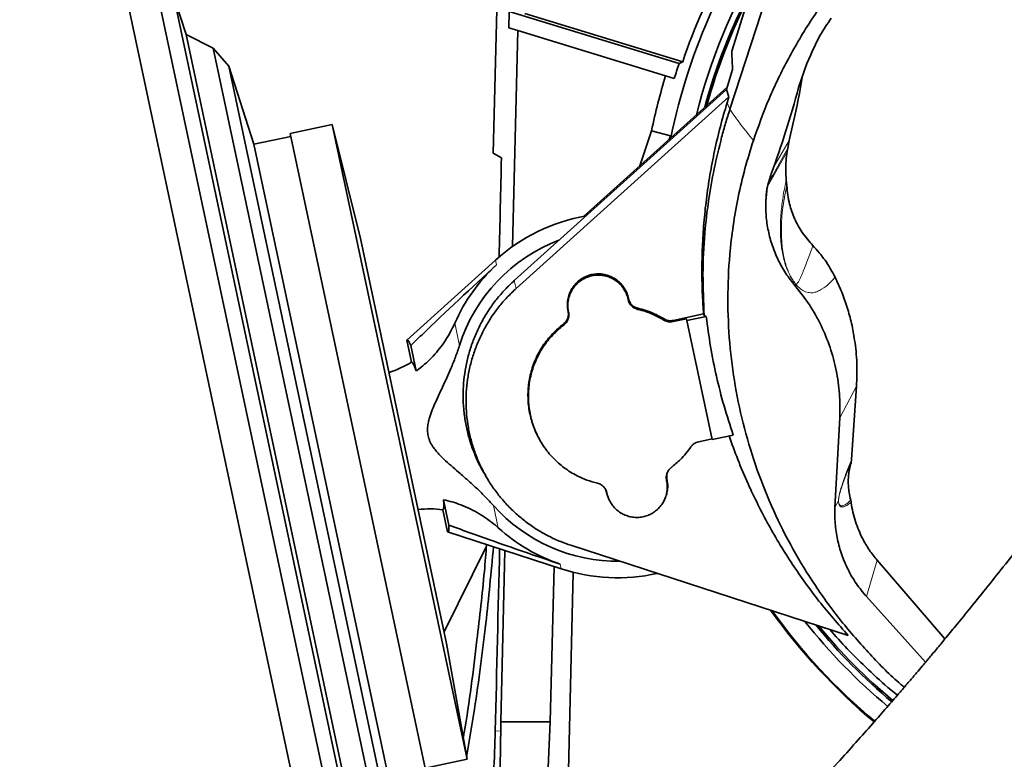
# Model space of a CAD drawing. Header units: millimetres. Extents: x 0 to 14900, y 0 to 10500.
# Tile 7 of 58: x 3356 to 3674, y 5163 to 5402. Entities that reach past the tile are written whole.
import ezdxf

# ---------------------------------------------------------------- set-up
doc = ezdxf.new("R2010")
doc.units = ezdxf.units.MM
doc.header["$LTSCALE"] = 25
doc.styles.add('SLDTEXTSTYLE0', font='TXT', dxfattribs={"width": 0.605})
doc.dimstyles.new('SLDDIMSTYLE0', dxfattribs={"dimtxt": 87.5, "dimasz": 87.5, "dimexe": 0, "dimexo": 0.0625, "dimgap": 21.875, "dimtad": 1, "dimdec": 0, "dimrnd": 1e-09, "dimzin": 12, "dimdsep": 46, "dimtxsty": 'SLDTEXTSTYLE0', "dimsah": 1, "dimcen": 0.09, "dimadec": 0, "dimazin": 3, "dimtfac": 1, "dimtofl": 0, "dimtmove": 0, "dimatfit": 3, "dimfxl": 1, "dimfrac": 2, "dimtolj": 1, "dimtzin": 12, "dimarcsym": 0})

# ---------------------------------------------------------------- blocks, each defined once
blk = doc.blocks.new('_D')
at = {"color": 7, "linetype": 'Continuous', "lineweight": 0}
for p, q in [((1911.3, 5275.24), (1911.3, 3425.24)), ((3437.99, 4401.93), (3437.99, 3425.24)), ((1911.3, 3462.74), (3437.99, 3462.74))]:
    blk.add_line(p, q, dxfattribs=at)
at = {"color": 7, "linetype": 'Continuous', "lineweight": 18}
for points in [[(1911.3, 3462.74), (1998.8, 3450.24), (1998.8, 3475.24)], [(3437.99, 3462.74), (3350.49, 3475.24), (3350.49, 3450.24)]]:
    blk.add_solid(points, dxfattribs=at)
at = {"color": 7, "linetype": 'Continuous', "lineweight": 18, "insert": (2540.97, 3575.54), "char_height": 87.5, "attachment_point": 1, "style": 'SLDTEXTSTYLE0'}
blk.add_mtext('1527', dxfattribs=at)
blk = doc.blocks.new('_D_1')
at = {"color": 7, "linetype": 'Continuous', "lineweight": 0}
for p, q in [((1124.32, 5754.93), (1124.32, 3155.26)), ((3437.99, 4401.93), (3437.99, 3155.26)), ((1124.32, 3192.76), (3437.99, 3192.76))]:
    blk.add_line(p, q, dxfattribs=at)
at = {"color": 7, "linetype": 'Continuous', "lineweight": 18}
for points in [[(1124.32, 3192.76), (1211.82, 3180.26), (1211.82, 3205.26)], [(3437.99, 3192.76), (3350.49, 3205.26), (3350.49, 3180.26)]]:
    blk.add_solid(points, dxfattribs=at)
at = {"color": 7, "linetype": 'Continuous', "lineweight": 18, "insert": (2147.48, 3305.55), "char_height": 87.5, "attachment_point": 1, "style": 'SLDTEXTSTYLE0'}
blk.add_mtext('2314', dxfattribs=at)
blk = doc.blocks.new('_D_2')
at = {"color": 7, "linetype": 'Continuous', "lineweight": 0}
for p, q in [((4547.04, 5275.24), (4547.04, 3425.24)), ((3437.99, 4401.93), (3437.99, 3425.24)), ((4547.04, 3462.74), (3437.99, 3462.74))]:
    blk.add_line(p, q, dxfattribs=at)
at = {"color": 7, "linetype": 'Continuous', "lineweight": 18}
for points in [[(3437.99, 3462.74), (3525.49, 3450.24), (3525.49, 3475.24)], [(4547.04, 3462.74), (4459.54, 3475.24), (4459.54, 3450.24)]]:
    blk.add_solid(points, dxfattribs=at)
at = {"color": 7, "linetype": 'Continuous', "lineweight": 18, "insert": (3858.84, 3575.54), "char_height": 87.5, "attachment_point": 1, "style": 'SLDTEXTSTYLE0'}
blk.add_mtext('1109', dxfattribs=at)
blk = doc.blocks.new('_D_3')
at = {"color": 7, "linetype": 'Continuous', "lineweight": 0}
for p, q in [((6493.69, 5374.16), (6493.69, 3171.12)), ((3437.99, 4401.93), (3437.99, 3171.12)), ((6493.69, 3208.62), (3437.99, 3208.62))]:
    blk.add_line(p, q, dxfattribs=at)
at = {"color": 7, "linetype": 'Continuous', "lineweight": 18}
for points in [[(3437.99, 3208.62), (3525.49, 3196.12), (3525.49, 3221.12)], [(6493.69, 3208.62), (6406.19, 3221.12), (6406.19, 3196.12)]]:
    blk.add_solid(points, dxfattribs=at)
at = {"color": 7, "linetype": 'Continuous', "lineweight": 18, "insert": (4832.16, 3321.42), "char_height": 87.5, "attachment_point": 1, "style": 'SLDTEXTSTYLE0'}
blk.add_mtext('3056', dxfattribs=at)

msp = doc.modelspace()

# ---------------------------------------------------------------- linework, layer by layer
at = {"color": 7, "linetype": 'Continuous', "lineweight": 35}
for p, q in [((3586.2221029, 5392.3242329), (3645.6436771, 5580.3480311)), ((3624.6261237, 5493.1335805), (3585.6374074, 5373.4884523)), ((3388.0721484, 5420.410636), (3458.7662332, 5087.8413254)), ((3398.6908446, 5418.7289343), (3467.7827404, 5093.696872)), ((3409.5685916, 5397.719617), (3405.4567956, 5410.3738918)), ((3405.4567956, 5410.3738918), (3470.5651856, 5104.0816121)), ((3508.9967876, 5359.3194547), (3510.2664917, 5410.5421847)), ((3514.1942969, 5405.0941495), (3514.0635579, 5399.8198466)), ((3569.1767014, 5388.2843415), (3514.1942969, 5405.0941495)), ((3519.2169031, 5404.5176263), (3570.3467295, 5388.8856697)), ((3418.3851982, 5393.2274688), (3409.5685916, 5397.719617)), ((3409.5685916, 5397.719617), (3469.1742139, 5117.3142511)), ((3516.9772142, 5398.9290525), (3514.0635579, 5399.8198466)), ((3516.9772142, 5398.9290525), (3515.2459608, 5329.0863862)), ((3564.8222037, 5384.3013713), (3516.9772142, 5398.9290525)), ((3423.3559303, 5387.4076349), (3418.3851982, 5393.2274688)), ((3418.3851982, 5393.2274688), (3475.4012734, 5125.0042236)), ((3610.5741366, 5388.2994249), (3611.7844449, 5391.1145526)), ((3611.7844449, 5391.1145526), (3611.9319359, 5391.4608315)), ((3431.5536163, 5362.1788124), (3423.3559303, 5387.4076349)), ((3423.3559303, 5387.4076349), (3477.5749421, 5132.342739)), ((3570.3467295, 5388.8856697), (3569.1767014, 5388.2843415)), ((3610.5741366, 5388.2994249), (3607.8670904, 5380.4911117)), ((3567.628801, 5383.4433084), (3564.8222037, 5384.3013713)), ((3586.4654852, 5386.3146539), (3584.4882927, 5379.8802144)), ((3584.4882927, 5379.8802144), (3515.7991302, 5318.0322147)), ((3584.7216563, 5380.639657), (3538.3104946, 5338.8508593)), ((3584.4882927, 5379.8802144), (3585.3166964, 5377.5177349)), ((3585.3166964, 5377.5177349), (3516.4317927, 5315.4934891)), ((3584.7288364, 5375.6046436), (3585.3166964, 5377.5177349)), ((3456.8614001, 5368.5808181), (3443.2680538, 5365.6912876)), ((3466.0604917, 5331.6872195), (3456.8614001, 5368.5808181)), ((3456.8614001, 5368.5808181), (3500.5253937, 5163.1703616)), ((3443.2680538, 5365.6912876), (3486.9320473, 5160.280831)), ((3556.4893727, 5355.2191947), (3560.2669088, 5366.5616985)), ((3560.2669088, 5366.5616985), (3566.3494187, 5364.922178)), ((3565.9569955, 5363.7438805), (3566.3494187, 5364.922178)), ((3566.3494187, 5364.922178), (3566.1428902, 5363.9112608)), ((3443.4759775, 5364.7131425), (3431.5536163, 5362.1788124)), ((3431.5536163, 5362.1788124), (3474.8017623, 5158.7246459)), ((3604.8251491, 5363.4035456), (3604.3494116, 5360.9321895)), ((3508.9967876, 5359.3194547), (3511.6683411, 5357.7770325)), ((3604.1860333, 5359.87072), (3604.3494116, 5360.9321895)), ((3603.8888322, 5350.6095919), (3604.0342032, 5348.6919899)), ((3466.0604917, 5331.6872195), (3493.922278, 5200.6157854)), ((3509.7564027, 5324.7020043), (3481.0342959, 5298.8161096)), ((3552.6953039, 5311.9025155), (3552.6710001, 5312.0168554)), ((3552.8240895, 5312.1841783), (3552.7997858, 5312.2985183)), ((3533.2368338, 5308.1402845), (3533.2611375, 5308.0259445)), ((3533.3656195, 5307.9139337), (3533.3899232, 5307.7995937)), ((3577.1021577, 5307.240741), (3567.251984, 5305.1470219)), ((3571.5865837, 5305.6790671), (3567.2792305, 5304.7635109)), ((3571.7132586, 5305.0831087), (3571.5865837, 5305.6790671)), ((3577.9723511, 5306.4135199), (3571.7132586, 5305.0831087)), ((3571.7132586, 5305.0831087), (3579.886649, 5266.6303299)), ((3577.3083718, 5306.7116867), (3577.1021577, 5307.240741)), ((3577.9723511, 5306.4135199), (3577.3111759, 5306.7122937)), ((3481.0342959, 5298.8161096), (3482.5600891, 5291.6382532)), ((3482.3086099, 5297.0251707), (3484.0559064, 5288.8052864)), ((3626.618167, 5283.8431358), (3625.0365867, 5260.1564453)), ((3621.1720622, 5273.6824801), (3619.6502435, 5244.6444507)), ((3575.5412052, 5265.8966153), (3579.8480217, 5266.8120574)), ((3579.886649, 5266.6303299), (3586.7084088, 5268.0803397)), ((3524.4677253, 5265.8234668), (3524.581604, 5265.6359989)), ((3624.8422585, 5259.0631539), (3625.0365867, 5260.1564453)), ((3506.5191525, 5254.922124), (3507.3284733, 5253.5898108)), ((3565.1457016, 5253.3279994), (3565.1213979, 5253.4423394)), ((3565.2744873, 5253.6096623), (3565.2501836, 5253.7240023)), ((3494.6664013, 5238.8898662), (3492.9191048, 5247.1097504)), ((3545.6872315, 5249.5657684), (3545.7115353, 5249.4514285)), ((3545.8160172, 5249.3394176), (3545.8403209, 5249.2250777)), ((3624.8797737, 5246.3736168), (3624.7461177, 5247.0248785)), ((3494.2307512, 5236.735441), (3492.704958, 5243.9132975)), ((3494.2307512, 5236.735441), (3530.9987391, 5224.7707417)), ((3506.8179272, 5232.1245183), (3493.1203768, 5204.3882046)), ((3534.0964608, 5232.4001452), (3623.8992296, 5203.2214569)), ((3512.8069342, 5230.690551), (3511.4325137, 5175.2433282)), ((3527.4445536, 5175.2433282), (3528.6908504, 5225.5217535)), ((3633.3082958, 5227.5538104), (3655.2630482, 5202.0756142)), ((3533.3460627, 5159.5358232), (3534.9350541, 5223.6393182)), ((3629.8696319, 5215.7857882), (3648.9838547, 5194.5572931)), ((3500.5253937, 5163.1703616), (3493.922278, 5200.6157854)), ((3511.4325137, 5175.2433282), (3511.4218406, 5172.2845803)), ((3511.4325137, 5175.2433282), (3527.4445536, 5175.2433282)), ((3525.9588862, 5142.9240979), (3527.4445536, 5175.2433282)), ((3486.9320473, 5160.280831), (3500.5253937, 5163.1703616))]:
    msp.add_line(p, q, dxfattribs=at)
at = {"color": 8, "linetype": 'Continuous', "lineweight": 18}
for p, q in [((3585.6374074, 5373.4884523), (3584.7288364, 5375.6046436)), ((3604.8251491, 5363.4035456), (3599.5794487, 5354.2692195)), ((3509.7564027, 5324.7020043), (3510.0793105, 5323.1829348)), ((3516.4317927, 5315.4934891), (3515.7991302, 5318.0322147)), ((3606.7499872, 5316.3626624), (3606.9194884, 5316.923616)), ((3552.6710001, 5312.0168554), (3552.7997858, 5312.2985183)), ((3552.6953039, 5311.9025155), (3552.8240895, 5312.1841783)), ((3533.3656195, 5307.9139337), (3533.2368338, 5308.1402845)), ((3533.2611375, 5308.0259445), (3533.3899232, 5307.7995937)), ((3555.8298897, 5309.1199643), (3555.8001801, 5308.7370016)), ((3564.2715276, 5305.2760764), (3564.3397704, 5305.6432925)), ((3567.251984, 5305.1470219), (3567.2792305, 5304.7635109)), ((3496.5619307, 5304.286954), (3498.0914673, 5297.0914874)), ((3531.8407144, 5303.6443025), (3531.7615306, 5304.0040766)), ((3621.1720622, 5273.6824801), (3626.618167, 5283.8431358)), ((3565.2501836, 5253.7240023), (3565.1213979, 5253.4423394)), ((3565.1457016, 5253.3279994), (3565.2744873, 5253.6096623)), ((3545.8160172, 5249.3394176), (3545.6872315, 5249.5657684)), ((3545.8403209, 5249.2250777), (3545.7115353, 5249.4514285)), ((3509.1115752, 5245.2491063), (3510.6411117, 5238.0536397)), ((3620.7833384, 5246.7584361), (3619.6502435, 5244.6444507)), ((3530.6758313, 5226.2898111), (3530.9987391, 5224.7707417)), ((3629.8696319, 5215.7857882), (3633.3082958, 5227.5538104)), ((3509.6662885, 5172.3280967), (3511.4218406, 5172.2845803))]:
    msp.add_line(p, q, dxfattribs=at)
at = {"color": 8, "linetype": 'Continuous', "lineweight": 18, "flags": 128}
for points in [[(3597.8320689, 5348.4818362), (3599.3747806, 5351.2472618), (3604.1860333, 5359.87072)], [(3604.3494116, 5360.9321895), (3603.3808757, 5359.1880326), (3599.5069277, 5352.2127699), (3598.25254, 5349.9545219)]]:
    msp.add_lwpolyline(points, dxfattribs=at)
at = {"color": 7, "linetype": 'Continuous', "lineweight": 18}
for centre, radius, start, end in [((3757.9923585, 5325.2433282), 1846.69, 95.4176846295, 214.5812927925), ((3757.9923585, 5325.2433282), 789.05, 253.1977653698, 43.198164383), ((4888.6758285, 5424.1577751), 1605.01, 212.1581076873, 5.1344227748)]:
    msp.add_arc(centre, radius, start, end, dxfattribs=at)
at = {"color": 7, "linetype": 'Continuous', "lineweight": 35}
for centre, radius, start, end in [((3757.9923585, 5325.2433282), 198.1444668, 140.681783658, 161.264995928), ((3757.9923585, 5325.2433282), 195.4192622, 142.777901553, 168.490579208), ((3757.9923585, 5325.2433282), 189.0207259, 149.226535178, 165.780958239), ((3757.9923585, 5325.2433282), 187, 152.184942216, 164.843938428), ((3757.9923585, 5325.2433282), 186.5, 153.069862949, 164.605215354), ((3757.9923585, 5325.2433282), 199.0616029, 161.537073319, 163), ((3757.9923585, 5325.2433282), 201.9964385, 163, 168.196842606), ((3549.2556605, 5280.8749734), 59, 99.936214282, 132.026862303), ((3549.2556605, 5280.8749734), 53.6726187, 110.681469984, 162.413964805), ((3549.2556605, 5280.8749734), 57.6606452, 132.799087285, 156.044280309), ((3464.5629399, 5321.6566246), 35, 287.822842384, 300.94758554), ((3488.4741745, 5209.169946), 35, 83.057701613, 96.178573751), ((3549.2556605, 5280.8749734), 53.6726187, 221.587451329, 270.874037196), ((3549.2556605, 5280.8749734), 57.6606452, 227.957135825, 251.202328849), ((3549.2556605, 5280.8749734), 59, 251.974553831, 282.594329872), ((3757.9923585, 5325.2433282), 195.707505, 215.581747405, 230.044572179), ((3757.9923585, 5325.2433282), 195.4192622, 215.696454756, 230.047042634), ((3757.9923585, 5325.2433282), 189.0207259, 218.425957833, 230.090964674), ((3757.9923585, 5325.2433282), 187, 219.370527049, 230.102557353), ((3757.9923585, 5325.2433282), 186.5, 219.611235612, 230.105418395)]:
    msp.add_arc(centre, radius, start, end, dxfattribs=at)
at = {"color": 8, "linetype": 'Continuous', "lineweight": 18}
msp.add_arc((3605.6730429, 5317.2820908), 1.2969697, 343.954891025, 346.075393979, dxfattribs=at)
at = {"color": 7, "linetype": 'Continuous', "lineweight": 35}
for centre, major_axis, ratio, start_param, end_param in [((3437.9923585, 2494.840633), (89.8767333, 3635.7887761), 0.0012951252, 5.6048811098, 5.6190527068), ((3487.7203896, 5267.794453), (-6.6036229, 31.0657154), 0.0699839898, 5.9225779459, 6.3236111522), ((3487.7203896, 5267.794453), (-6.6036229, 31.0657154), 0.0699839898, 3.1011668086, 3.5022000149), ((3437.9923585, 2494.840633), (123.8301659, 5009.3089804), 0.0012951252, 5.2763398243, 5.2903204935), ((3089.4923585, 5173.8072823), (0, 422.0268455), 0.9997758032, 4.4545330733, 4.7087809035)]:
    msp.add_ellipse(centre, major_axis=major_axis, ratio=ratio, start_param=start_param, end_param=end_param, dxfattribs=at)
for points, knots in [([(3593.2280541, 5363.4134157), (3594.8435222, 5367.9279414), (3598.0744703, 5376.9570259), (3604.4544672, 5390.0529178), (3611.9756311, 5402.7099213), (3619.5418687, 5413.2201675), (3626.6557167, 5421.6200659), (3634.8458856, 5430.4992696), (3649.158967, 5446.0648125), (3661.4247413, 5459.4132056), (3669.6018147, 5468.3120152)], [0, 0, 0, 0, 0.110538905, 0.2210786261, 0.3348399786, 0.4486012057, 0.5174483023, 0.5863217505, 0.7242181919, 1, 1, 1, 1]), ([(3789.753414, 5401.9900004), (3788.6736721, 5400.0205892), (3785.0101981, 5393.3385421), (3778.6748842, 5382.3156102), (3770.9275933, 5368.9982763), (3763.3240898, 5356.1812066), (3755.8847091, 5343.818971), (3748.1965092, 5331.2322487), (3740.2692485, 5318.4760508), (3732.087471, 5305.5989344), (3724.0783316, 5293.329163), (3716.174594, 5281.6040935), (3708.3548924, 5270.4522764), (3700.6890125, 5259.9183003), (3693.3159052, 5250.0874084), (3686.3026629, 5240.9508645), (3679.7091109, 5232.4839997), (3673.5827495, 5224.7091371), (3668.0240833, 5217.7388947), (3663.1289371, 5211.6703835), (3658.9613403, 5206.55943), (3655.5145429, 5202.3741582), (3652.9864905, 5199.3311106), (3651.2484243, 5197.2517331), (3650.1240958, 5195.9114774), (3649.0365842, 5194.6188091), (3647.7115949, 5193.0488286), (3645.9077372, 5190.9209), (3643.5275575, 5188.1294545), (3640.4900962, 5184.5936351), (3636.7213398, 5180.2470556), (3632.2073408, 5175.0980628), (3626.9450929, 5169.1709929), (3620.9330549, 5162.4941879), (3614.8252167, 5155.8150197), (3608.731027, 5149.2505356), (3602.7488137, 5142.8982905), (3596.3431575, 5136.20154), (3590.022168, 5129.7043866), (3583.8283573, 5123.4403056), (3577.804985, 5117.4452945), (3572.0365986, 5111.7871692), (3568.3688203, 5108.2686724), (3566.7237881, 5106.6905943)], [0, 0, 0, 0, 0.0176400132, 0.0598510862, 0.1012400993, 0.1416975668, 0.1810753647, 0.2192277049, 0.2624538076, 0.3036668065, 0.3428004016, 0.379861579, 0.4156128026, 0.4493392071, 0.4810435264, 0.5107035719, 0.5383012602, 0.5638745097, 0.5870473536, 0.6069911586, 0.623889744, 0.6377848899, 0.6487030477, 0.6543353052, 0.6586529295, 0.6621798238, 0.6673598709, 0.6745017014, 0.6837177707, 0.6957153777, 0.7106171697, 0.7284302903, 0.7491741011, 0.7728877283, 0.799644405, 0.8217887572, 0.8458054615, 0.8718114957, 0.899962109, 0.9241600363, 0.9499791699, 0.9775651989, 1, 1, 1, 1]), ([(3618.4272327, 5402.9489912), (3617.1845295, 5401.1348236), (3614.6838711, 5397.4842228), (3612.8529699, 5393.4767759), (3611.9319359, 5391.4608315)], [0, 0, 0, 0, 0.4969504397, 1, 1, 1, 1]), ([(3586.2220549, 5392.3240863), (3586.279254, 5391.2223524), (3586.380133, 5389.2792844), (3586.4396952, 5387.2104457), (3586.4654852, 5386.3146539)], [0, 0, 0, 0, 0.5670074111, 1, 1, 1, 1]), ([(3601.3340975, 5070.6142967), (3602.9847954, 5072.198277), (3606.7301041, 5075.7922084), (3612.6474117, 5081.593072), (3618.8897634, 5087.7992325), (3625.3241999, 5094.2971645), (3631.9063415, 5101.0508716), (3638.5885888, 5108.024656), (3644.8371351, 5114.6503376), (3650.8894829, 5121.1642903), (3656.7023302, 5127.5135128), (3662.2293952, 5133.6393173), (3667.182147, 5139.2000766), (3671.5643271, 5144.1756851), (3675.3796372, 5148.5496211), (3678.6313283, 5152.3079209), (3681.4307984, 5155.5654237), (3683.7817307, 5158.3167837), (3685.7021328, 5160.5751185), (3687.1179814, 5162.2461416), (3688.2677771, 5163.6066178), (3689.4361455, 5164.9921391), (3691.2347729, 5167.1310006), (3693.8675621, 5170.2761835), (3697.4742726, 5174.6164655), (3701.8484681, 5179.9332079), (3706.9818685, 5186.2545238), (3712.7831136, 5193.5170036), (3719.1157796, 5201.6019877), (3725.8330944, 5210.3763045), (3732.8739734, 5219.7900963), (3740.2175307, 5229.7813635), (3747.8916181, 5240.3640166), (3755.9318558, 5251.5668735), (3764.3966113, 5263.4972845), (3773.2673231, 5276.2785337), (3782.462693, 5289.9517071), (3791.8853852, 5304.5517911), (3801.3730674, 5320.0063753), (3810.8269096, 5336.3103806), (3820.1270201, 5353.4457978), (3827.966712, 5368.7780538), (3832.511602, 5378.4120646), (3834.232984, 5382.0609566)], [0, 0, 0, 0, 0.02137105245, 0.04848930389, 0.07392869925, 0.09782174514, 0.12567996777, 0.15146588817, 0.17531100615, 0.19731584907, 0.22030597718, 0.24107119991, 0.25966997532, 0.27614077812, 0.29050516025, 0.3027732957, 0.31294818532, 0.32225916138, 0.32950037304, 0.33481849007, 0.33840670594, 0.34262815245, 0.34817715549, 0.35899931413, 0.37283593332, 0.38970783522, 0.4096392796, 0.43272986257, 0.4581391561, 0.48544439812, 0.51470541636, 0.54600103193, 0.57876426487, 0.61354820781, 0.65034641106, 0.68914268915, 0.73076429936, 0.77440738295, 0.82003752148, 0.86762498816, 0.91715273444, 0.96862150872, 1, 1, 1, 1]), ([(3609.0084646, 5383.7833374), (3608.7232691, 5382.0532719), (3607.5949228, 5375.2084483), (3606.0096991, 5368.4521521), (3604.8251491, 5363.4035456)], [0, 0, 0, 0, 0.2527553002, 1, 1, 1, 1]), ([(3607.8670904, 5380.4911117), (3606.5558497, 5375.8019052), (3603.9307821, 5366.4142436), (3600.6555476, 5357.227514), (3599.0163169, 5352.6296238)], [0, 0, 0, 0, 0.49950740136, 1, 1, 1, 1]), ([(3577.1021577, 5307.240741), (3576.9676197, 5309.2763141), (3576.6630512, 5313.8844677), (3576.5213027, 5321.0863508), (3576.6716786, 5328.8432891), (3577.1536729, 5336.6102248), (3577.9692054, 5344.4205609), (3579.1248933, 5352.2514748), (3580.6361705, 5360.0949458), (3582.4665089, 5367.8977603), (3583.9742532, 5373.0340677), (3584.7288364, 5375.6046436)], [0, 0, 0, 0, 0.0884514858, 0.200237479, 0.3122184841, 0.4247927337, 0.5375672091, 0.6526361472, 0.7679184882, 0.8838497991, 1, 1, 1, 1]), ([(3585.6374074, 5373.4884523), (3585.1602475, 5371.9904437), (3584.2076356, 5368.9997886), (3583.3752932, 5365.9750275), (3582.9598682, 5364.4653586)], [0, 0, 0, 0, 0.5008964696, 1, 1, 1, 1]), ([(3582.9598682, 5364.4653586), (3582.1096316, 5361.060065), (3580.4122729, 5354.2619509), (3578.6321641, 5343.9068909), (3577.3332092, 5332.5343758), (3576.7040993, 5320.1078461), (3577.1085111, 5311.1842279), (3577.3111759, 5306.7122937)], [0, 0, 0, 0, 0.18045858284, 0.36025616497, 0.54022366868, 0.76959015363, 1, 1, 1, 1]), ([(3642.0928249, 5186.4642257), (3641.72306, 5186.7694343), (3637.7612535, 5190.0395594), (3630.8455976, 5197.1415832), (3621.506148, 5207.760317), (3613.1725209, 5219.1944029), (3605.8637154, 5231.1371178), (3599.5651522, 5243.6349917), (3594.3094155, 5256.6867006), (3590.1577707, 5270.1892027), (3587.1807904, 5283.9301836), (3585.3718443, 5297.9439395), (3584.7699207, 5312.1592078), (3585.324973, 5324.8431855), (3586.6132114, 5335.8068917), (3588.2581323, 5345.0985785), (3590.4026038, 5354.329741), (3592.2862389, 5360.3855286), (3593.2280544, 5363.4134157)], [0, 0, 0, 0, 0.0072196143, 0.0773537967, 0.1494844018, 0.2216161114, 0.2924693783, 0.3633227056, 0.4361431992, 0.508964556, 0.5814576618, 0.6539500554, 0.7284663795, 0.8029805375, 0.8519374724, 0.9008951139, 0.9504476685, 1, 1, 1, 1]), ([(3603.8888322, 5350.6095919), (3603.8153334, 5351.6283191), (3603.667414, 5353.6785492), (3603.7651481, 5356.7810587), (3604.045387, 5358.8382542), (3604.1860333, 5359.87072)], [0, 0, 0, 0, 0.3297363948, 0.6636079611, 1, 1, 1, 1]), ([(3599.0163169, 5352.6296238), (3598.5651223, 5351.2500221), (3597.6528004, 5348.460448), (3597.4043586, 5345.5344808), (3597.2787852, 5344.0555694)], [0, 0, 0, 0, 0.4945563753, 1, 1, 1, 1]), ([(3597.2787852, 5344.0555694), (3597.3626628, 5345.2320954), (3597.4634234, 5346.6454341), (3597.6911349, 5348.0604948), (3597.7292893, 5348.2975961)], [0, 0, 0, 0, 0.8324444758, 1, 1, 1, 1]), ([(3604.0342032, 5348.6919899), (3604.2526473, 5346.7134441), (3604.6540483, 5343.0777752), (3606.4883185, 5338.0126243), (3608.9532373, 5333.4138666), (3611.2822201, 5330.7554341), (3612.4814047, 5329.3866171)], [0, 0, 0, 0, 0.27668856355, 0.50842793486, 0.74689137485, 1, 1, 1, 1]), ([(3597.2787852, 5344.0555694), (3597.26356, 5342.3913737), (3597.2331512, 5339.0675187), (3597.9770725, 5334.1153019), (3599.2844613, 5329.2891859), (3601.2036656, 5324.6715733), (3603.64539, 5320.2992394), (3605.7170161, 5317.6724524), (3606.7499873, 5316.3626624)], [0, 0, 0, 0, 0.1684711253, 0.3364830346, 0.5037317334, 0.670131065, 0.8355180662, 1, 1, 1, 1]), ([(3612.4814047, 5329.3866171), (3613.8667418, 5327.8451489), (3616.6723355, 5324.7233573), (3618.6723883, 5321.0327255), (3619.6848614, 5319.1644421)], [0, 0, 0, 0, 0.4937767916, 1, 1, 1, 1]), ([(3482.3086099, 5297.0251707), (3483.4881955, 5298.1634578), (3492.6391934, 5306.9940706), (3501.9599884, 5315.6461389), (3510.0793105, 5323.1829348)], [0, 0, 0, 0, 0.1289023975, 1, 1, 1, 1]), ([(3515.7991302, 5318.0322147), (3514.7946401, 5317.083), (3512.7786791, 5315.1779741), (3510.0457045, 5311.9881295), (3507.5424897, 5308.5565128), (3505.3513597, 5304.9227435), (3503.4850503, 5301.1428225), (3501.9473538, 5297.2411296), (3500.7314033, 5293.1801998), (3499.8680938, 5289.0434831), (3499.3573574, 5284.8679429), (3499.1968972, 5280.6731714), (3499.3933467, 5276.4294791), (3499.948242, 5272.2272611), (3500.8527792, 5268.1194765), (3502.0812953, 5264.1041426), (3503.7046238, 5260.1876299), (3505.1450369, 5257.072822), (3506.2915873, 5255.4403478), (3506.6149155, 5254.9799885)], [0, 0, 0, 0, 0.05991747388, 0.12025134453, 0.1818982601, 0.24400073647, 0.30407444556, 0.36456632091, 0.4257094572, 0.48774358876, 0.5476558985, 0.60798557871, 0.66962933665, 0.7317251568, 0.79161662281, 0.85192539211, 0.91354580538, 0.97561983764, 1, 1, 1, 1]), ([(3552.7997858, 5312.2985183), (3552.6281599, 5312.9282697), (3552.2778912, 5314.2135192), (3551.336618, 5315.8658598), (3550.1879754, 5317.2596476), (3548.9092629, 5318.3585512), (3547.452341, 5319.2356614), (3545.8828884, 5319.8498901), (3544.2178327, 5320.1950325), (3542.5341102, 5320.2552339), (3540.8488373, 5320.0299163), (3539.2397681, 5319.5293838), (3537.7235573, 5318.7586525), (3536.3706487, 5317.7534091), (3535.1952026, 5316.5242496), (3534.2515813, 5315.1282668), (3533.549504, 5313.5798195), (3533.1206258, 5311.9501645), (3532.9721896, 5310.256975), (3533.069509, 5308.984297), (3533.2085637, 5308.2828833), (3533.2368338, 5308.1402845)], [0, 0, 0, 0, 0.0622127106, 0.1269689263, 0.179895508, 0.2343567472, 0.2872978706, 0.3417755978, 0.3946933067, 0.4491447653, 0.5020658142, 0.556520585, 0.6094661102, 0.6639485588, 0.7168760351, 0.7713386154, 0.8242544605, 0.8787035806, 0.9316349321, 0.9861012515, 1, 1, 1, 1]), ([(3552.6710001, 5312.0168554), (3552.5315331, 5312.5462428), (3552.2485546, 5313.6203686), (3551.4929868, 5315.1059291), (3550.5086967, 5316.4626734), (3549.3165605, 5317.6224681), (3547.9355405, 5318.5748163), (3546.4277022, 5319.2753373), (3544.8089673, 5319.7169103), (3543.1538463, 5319.8790172), (3541.4795066, 5319.7598204), (3539.8637248, 5319.3647433), (3538.3234362, 5318.6980087), (3536.9300103, 5317.7906775), (3535.6975496, 5316.6520573), (3534.6829942, 5315.3347516), (3533.8967363, 5313.8521931), (3533.3755079, 5312.2729098), (3533.1238635, 5310.6135616), (3533.1494395, 5309.3255243), (3533.2653654, 5308.4239993), (3533.3321706, 5308.0841125), (3533.3656195, 5307.9139337)], [0, 0, 0, 0, 0.0529171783, 0.1073688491, 0.1602862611, 0.214738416, 0.2676500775, 0.3220949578, 0.3750166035, 0.4294720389, 0.4824191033, 0.5369032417, 0.5898287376, 0.6442891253, 0.69720411, 0.7516525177, 0.8045827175, 0.8590484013, 0.9119810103, 0.9664500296, 0.9832017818, 1, 1, 1, 1]), ([(3619.6848614, 5319.1644421), (3620.4248176, 5317.5694581), (3621.9091173, 5314.370033), (3623.6729216, 5309.3367513), (3625.0835651, 5304.1415259), (3625.9807438, 5299.3678371), (3626.4988415, 5295.1017632), (3626.7473003, 5291.3695641), (3626.810983, 5287.6104417), (3626.6825008, 5285.1001108), (3626.618167, 5283.8431358)], [0, 0, 0, 0, 0.14483449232, 0.29052775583, 0.43888667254, 0.588150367, 0.69037654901, 0.79289373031, 0.89629757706, 1, 1, 1, 1]), ([(3516.4317927, 5315.4934891), (3515.446446, 5314.5623677), (3513.4689054, 5312.6936548), (3510.7880076, 5309.5646242), (3508.3324629, 5306.1984434), (3506.1856651, 5302.6380987), (3504.3519201, 5298.9261952), (3502.8444807, 5295.0983534), (3501.6499167, 5291.1102412), (3500.8044267, 5287.0571215), (3500.303462, 5282.9613203), (3500.1462484, 5278.8467907), (3500.3388847, 5274.6841504), (3500.8839594, 5270.5627722), (3501.7689406, 5266.5321594), (3502.9829728, 5262.5994372), (3504.541168, 5258.7363884), (3506.4197434, 5255.0303921), (3508.5955629, 5251.5103716), (3511.04127, 5248.204896), (3513.788245, 5245.0793714), (3516.7759452, 5242.2152659), (3519.9827022, 5239.6207241), (3523.3865083, 5237.3046501), (3527.019004, 5235.266482), (3530.6062158, 5233.6143274), (3533.0145192, 5232.7765298), (3534.0964608, 5232.4001452)], [0, 0, 0, 0, 0.0395817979, 0.0794386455, 0.1201628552, 0.1611880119, 0.2007305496, 0.2409790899, 0.2812274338, 0.322208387, 0.3617841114, 0.4016355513, 0.4423550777, 0.4833732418, 0.522933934, 0.5627702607, 0.6034729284, 0.6444752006, 0.6839991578, 0.7242279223, 0.7644562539, 0.8054163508, 0.8449848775, 0.884827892, 0.9255384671, 0.9665478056, 1, 1, 1, 1]), ([(3606.7499872, 5316.3626624), (3608.3401035, 5314.3451187), (3611.5291438, 5310.2988559), (3615.2762033, 5303.5577304), (3618.2108348, 5296.4373885), (3620.1917225, 5288.9972657), (3621.2951315, 5281.3644397), (3621.2131363, 5276.2463167), (3621.1720622, 5273.6824801)], [0, 0, 0, 0, 0.1644606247, 0.3298322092, 0.4962495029, 0.6635257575, 0.8314489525, 1, 1, 1, 1]), ([(3555.8001801, 5308.7370016), (3555.3576551, 5308.8868722), (3554.4726202, 5309.1866082), (3553.4333963, 5310.1613502), (3552.889083, 5311.1315923), (3552.7357443, 5311.7416289), (3552.6953039, 5311.9025155)], [0, 0, 0, 0, 0.29778194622, 0.59555366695, 0.89333428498, 1, 1, 1, 1]), ([(3552.8240895, 5312.1841783), (3552.9609127, 5311.7530257), (3553.234555, 5310.8907336), (3554.1586918, 5309.8666293), (3555.0875907, 5309.3217965), (3555.675055, 5309.1620641), (3555.8298897, 5309.1199643)], [0, 0, 0, 0, 0.2978204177, 0.5956318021, 0.8934228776, 1, 1, 1, 1]), ([(3531.7615306, 5304.0040766), (3531.9319231, 5304.1463966), (3532.277649, 5304.4351633), (3532.693208, 5304.9682001), (3533.0220237, 5305.5631379), (3533.242538, 5306.2005396), (3533.3548672, 5306.8715248), (3533.3520296, 5307.4037296), (3533.3070387, 5307.7896233), (3533.2764564, 5307.9470759), (3533.2611375, 5308.0259445)], [0, 0, 0, 0, 0.1468289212, 0.2979154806, 0.4447411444, 0.5958241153, 0.7426390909, 0.8937156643, 0.9467617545, 1, 1, 1, 1]), ([(3533.3899232, 5307.7995937), (3533.4267274, 5307.5731687), (3533.501403, 5307.1137527), (3533.4653734, 5306.4163127), (3533.3197172, 5305.7292068), (3533.0607468, 5305.0822136), (3532.6945611, 5304.4821915), (3532.3323559, 5304.0685301), (3532.0362645, 5303.7976903), (3531.9059762, 5303.6954933), (3531.8407144, 5303.6443025)], [0, 0, 0, 0, 0.1468445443, 0.2979472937, 0.4447885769, 0.595888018, 0.7427108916, 0.8937966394, 0.9468024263, 1, 1, 1, 1]), ([(3564.2715276, 5305.2760764), (3563.135807, 5305.9081729), (3561.2318679, 5306.9678291), (3558.363523, 5308.0646653), (3556.6570208, 5308.5122618), (3555.8001801, 5308.7370016)], [0, 0, 0, 0, 0.4239900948, 0.7107834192, 1, 1, 1, 1]), ([(3564.3397704, 5305.6432925), (3563.2041885, 5306.2755393), (3561.2944069, 5307.3388296), (3558.4135005, 5308.4420652), (3556.6935215, 5308.8933608), (3555.8298897, 5309.1199643)], [0, 0, 0, 0, 0.4220604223, 0.7098063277, 1, 1, 1, 1]), ([(3567.2792305, 5304.7635109), (3566.9978797, 5304.7221141), (3566.259294, 5304.6134416), (3565.2013073, 5304.7898293), (3564.5316013, 5305.1400656), (3564.2715276, 5305.2760764)], [0, 0, 0, 0, 0.2734528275, 0.7178525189, 1, 1, 1, 1]), ([(3564.3397704, 5305.6432925), (3564.591935, 5305.5114453), (3565.2405857, 5305.1722908), (3566.2650031, 5305.0017618), (3566.9797593, 5305.1069569), (3567.251984, 5305.1470219)], [0, 0, 0, 0, 0.2825214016, 0.7267384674, 1, 1, 1, 1]), ([(3577.9723511, 5306.4135199), (3578.3950935, 5303.1818465), (3579.2418328, 5296.7089085), (3581.2083422, 5287.0783075), (3583.6188589, 5277.4994304), (3585.6775448, 5271.223128), (3586.7084088, 5268.0803397)], [0, 0, 0, 0, 0.2481608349, 0.4970581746, 0.7481575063, 1, 1, 1, 1]), ([(3484.0559064, 5288.8052864), (3484.3845736, 5289.0442921), (3485.5345414, 5289.8805448), (3487.4072182, 5291.458002), (3489.5996625, 5293.6296041), (3491.628529, 5296.0043593), (3493.4865403, 5298.5853895), (3495.166844, 5301.3405158), (3496.0958274, 5303.3025387), (3496.5619307, 5304.286954)], [0, 0, 0, 0, 0.0605523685, 0.2118656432, 0.3642770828, 0.5199599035, 0.6767000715, 0.8377891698, 1, 1, 1, 1]), ([(3531.7615306, 5304.0040766), (3531.1342934, 5303.5054547), (3529.8754615, 5302.5047467), (3528.1388883, 5300.7974092), (3526.5227608, 5298.9390424), (3524.6019419, 5296.2955143), (3523.0245036, 5293.4249488), (3521.8249918, 5290.393361), (3520.8883346, 5287.2692263), (3520.3485557, 5284.0370917), (3520.2210336, 5280.776965), (3520.3338441, 5278.3273708), (3520.6501563, 5275.9075856), (3521.1665996, 5273.5285747), (3521.8880298, 5271.1719324), (3522.815628, 5268.8970946), (3523.687642, 5267.1073924), (3524.3044142, 5266.1294072), (3524.4938364, 5265.8290497)], [0, 0, 0, 0, 0.0564132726, 0.1132184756, 0.1712582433, 0.2297262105, 0.343168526, 0.4007470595, 0.4591660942, 0.5726946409, 0.6303209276, 0.6887878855, 0.7452149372, 0.8020349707, 0.8600934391, 0.9185774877, 0.9749936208, 1, 1, 1, 1]), ([(3531.8407144, 5303.6443025), (3531.2163492, 5303.147967), (3529.9632813, 5302.151848), (3528.2346241, 5300.4522719), (3526.6259867, 5298.602656), (3525.1881123, 5296.6234594), (3523.5075134, 5293.8470629), (3522.1808426, 5290.8686182), (3521.24919, 5287.7591848), (3520.580758, 5284.5818099), (3520.3153718, 5281.3295464), (3520.4652175, 5278.0851235), (3520.7801577, 5275.6762881), (3521.2936946, 5273.3078921), (3522.0139913, 5270.9634336), (3522.929232, 5268.693853), (3524.3933281, 5265.7946193), (3526.2195701, 5263.0901768), (3528.3628448, 5260.650064), (3530.7039183, 5258.400946), (3533.3197488, 5256.4540532), (3535.9546988, 5254.9705546), (3538.2717315, 5253.8830645), (3540.4528713, 5253.0746674), (3542.1438736, 5252.6480466), (3542.7111409, 5252.5049315)], [0, 0, 0, 0, 0.0365905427, 0.0734352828, 0.1110807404, 0.1490039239, 0.1855669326, 0.2599307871, 0.2978231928, 0.3344128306, 0.4088343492, 0.4467570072, 0.4833561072, 0.5202100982, 0.5578673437, 0.5958006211, 0.6323927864, 0.7068241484, 0.7447496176, 0.7813189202, 0.8556995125, 0.8935992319, 0.9199651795, 0.97315134, 1, 1, 1, 1]), ([(3498.0914673, 5297.0914874), (3497.6679691, 5295.8266458), (3496.8199806, 5293.2939998), (3495.4007045, 5289.7952451), (3493.9739731, 5286.5511256), (3492.577783, 5283.5487185), (3491.1627725, 5280.5548131), (3489.8625345, 5277.7024909), (3488.9295612, 5275.3844201), (3488.350215, 5273.6150883), (3487.9684302, 5272.1389257), (3487.7595441, 5270.7917114), (3487.7187814, 5269.5968528), (3487.7717366, 5268.7046599), (3487.9159094, 5267.8072271), (3488.1579559, 5266.9137469), (3488.5090893, 5266.0126398), (3488.9543254, 5265.1364514), (3489.571539, 5264.1427689), (3490.3837089, 5263.0624194), (3491.7384848, 5261.5215058), (3493.5986011, 5259.7142081), (3495.9390411, 5257.639332), (3498.4691609, 5255.4611327), (3501.1375892, 5253.1411789), (3503.89724, 5250.6230037), (3506.5817866, 5248.0142027), (3508.2677959, 5246.1713695), (3509.1115752, 5245.2491063)], [0, 0, 0, 0, 0.0639413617, 0.1280325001, 0.1809367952, 0.2338646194, 0.2867859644, 0.3397144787, 0.3841556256, 0.4065037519, 0.4289349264, 0.4572148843, 0.4716427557, 0.4861906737, 0.4999969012, 0.5151537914, 0.5304848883, 0.5462855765, 0.5622091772, 0.5865175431, 0.6109914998, 0.6605268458, 0.7107329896, 0.7609610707, 0.82060098, 0.8802629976, 0.9400764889, 1, 1, 1, 1]), ([(3484.0559064, 5288.8052864), (3483.9363248, 5289.1403835), (3483.6961066, 5289.8135339), (3483.3761275, 5290.5871834), (3483.088291, 5291.1772351), (3482.8613646, 5291.5157652), (3482.684794, 5291.6691267), (3482.6017346, 5291.6485635), (3482.5600891, 5291.6382532)], [0, 0, 0, 0, 0.1755221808, 0.3525929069, 0.5346091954, 0.7183487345, 0.8587818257, 1, 1, 1, 1]), ([(3623.8992296, 5203.2214569), (3620.6950045, 5206.8774486), (3614.28657, 5214.1894142), (3605.7237337, 5226.168601), (3598.0108663, 5238.8481284), (3592.2923165, 5250.3071448), (3588.1571382, 5260.0017062), (3586.2800803, 5265.2261002), (3585.3577378, 5267.7932457)], [0, 0, 0, 0, 0.1925312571, 0.3850615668, 0.5825680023, 0.7800728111, 0.8919329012, 1, 1, 1, 1]), ([(3566.6706066, 5257.5976306), (3567.6757624, 5258.4216875), (3569.3607899, 5259.8031237), (3571.4346967, 5262.0678246), (3572.4779153, 5263.4904648), (3573.0017189, 5264.2047774)], [0, 0, 0, 0, 0.4240011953, 0.7107890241, 1, 1, 1, 1]), ([(3573.0017189, 5264.2047774), (3573.1781261, 5264.4282231), (3573.640956, 5265.0144653), (3574.5316746, 5265.6122574), (3575.2589501, 5265.8171115), (3575.5412052, 5265.8966153)], [0, 0, 0, 0, 0.2737142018, 0.7181289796, 1, 1, 1, 1]), ([(3565.1213979, 5253.4423394), (3565.1003511, 5253.554588), (3565.0581112, 5253.7798653), (3565.0303456, 5254.1258602), (3565.029641, 5254.4768522), (3565.0595622, 5254.8259112), (3565.1182592, 5255.1686659), (3565.204918, 5255.5045633), (3565.320955, 5255.8359114), (3565.4647036, 5256.1553374), (3565.6335166, 5256.4593368), (3565.8264713, 5256.7475645), (3566.0456913, 5257.0217665), (3566.265517, 5257.2524768), (3566.4750536, 5257.4442605), (3566.6053439, 5257.5464457), (3566.6706066, 5257.5976306)], [0, 0, 0, 0, 0.073172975, 0.1468543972, 0.222137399, 0.2979759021, 0.3711482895, 0.444826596, 0.5201072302, 0.5959449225, 0.6691080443, 0.7427775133, 0.8180520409, 0.8938812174, 0.9468447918, 1, 1, 1, 1]), ([(3565.6828352, 5256.5243957), (3565.6745069, 5256.5107763), (3565.6081455, 5256.4022538), (3565.5056644, 5256.1834851), (3565.378744, 5255.8686602), (3565.2819988, 5255.5436049), (3565.2127313, 5255.2143189), (3565.1712802, 5254.8811707), (3565.1578833, 5254.5416666), (3565.1725002, 5254.2335231), (3565.2042688, 5253.9603122), (3565.2348602, 5253.8028671), (3565.2501836, 5253.7240023)], [0, 0, 0, 0, 0.0165331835, 0.1317398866, 0.2494518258, 0.3680346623, 0.4824418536, 0.5976407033, 0.7153487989, 0.8339239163, 0.9168118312, 1, 1, 1, 1]), ([(3624.8422585, 5259.0631539), (3624.6535572, 5258.3430782), (3624.3107013, 5257.0347548), (3624.0419856, 5255.0865476), (3623.9302891, 5253.2436405), (3623.9806538, 5251.3758579), (3624.2019326, 5249.2832002), (3624.5481683, 5247.8476654), (3624.7465846, 5247.0250073)], [0, 0, 0, 0, 0.1830399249, 0.3325697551, 0.4831421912, 0.6369905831, 0.7919711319, 1, 1, 1, 1]), ([(3564.027885, 5246.3369002), (3564.0951922, 5246.4435217), (3564.3098909, 5246.7836267), (3564.7336267, 5247.6510011), (3565.117596, 5248.7122028), (3565.3560693, 5249.8115636), (3565.4652753, 5250.6454952), (3565.5049263, 5251.4837353), (3565.4724325, 5252.3321783), (3565.3869627, 5253.0437855), (3565.3028302, 5253.4670657), (3565.2744873, 5253.6096623)], [0, 0, 0, 0, 0.05003334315, 0.15959814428, 0.38244699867, 0.49599675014, 0.60559358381, 0.7159503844, 0.82870758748, 0.94229422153, 1, 1, 1, 1]), ([(3542.7111409, 5252.5049315), (3542.9317106, 5252.4422233), (3543.3792467, 5252.3149883), (3543.9952913, 5251.9865918), (3544.5554894, 5251.5633491), (3545.0313563, 5251.0545337), (3545.4192734, 5250.4685693), (3545.6402539, 5249.9651003), (3545.7599931, 5249.5819155), (3545.79732, 5249.4203478), (3545.8160172, 5249.3394176)], [0, 0, 0, 0, 0.1468105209, 0.297878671, 0.4446858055, 0.5957489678, 0.7425594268, 0.893630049, 0.9467187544, 1, 1, 1, 1]), ([(3545.6872315, 5249.5657684), (3545.6323323, 5249.7814223), (3545.5267025, 5250.1963547), (3545.3209794, 5250.5716574), (3545.2221773, 5250.7519032)], [0, 0, 0, 0, 0.5197324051, 1, 1, 1, 1]), ([(3545.8403209, 5249.2250777), (3545.9033692, 5248.9599241), (3546.029903, 5248.4277776), (3546.3050375, 5247.646433), (3546.6443671, 5246.8806314), (3547.0483088, 5246.1485555), (3547.663863, 5245.2252938), (3548.3939997, 5244.3825448), (3549.2214384, 5243.6429061), (3550.1078843, 5242.9753846), (3551.0756522, 5242.421931), (3552.1011348, 5241.9976613), (3553.1586773, 5241.6611846), (3554.2552919, 5241.4590805), (3555.3636038, 5241.3980475), (3556.1935592, 5241.4224204), (3557.0166628, 5241.5154128), (3557.8388152, 5241.6793301), (3558.6420724, 5241.9125202), (3559.6782743, 5242.3104383), (3560.6609035, 5242.8377953), (3561.5643278, 5243.4826801), (3562.4102289, 5244.201026), (3563.1627169, 5245.0237421), (3563.8018429, 5245.9310319), (3564.2209348, 5246.6475708), (3564.5783298, 5247.3945417), (3564.8749399, 5248.1783633), (3565.1030577, 5248.9828551), (3565.2613249, 5249.7977569), (3565.3514344, 5250.6210607), (3565.3707881, 5251.4586879), (3565.3197903, 5252.3679756), (3565.2075279, 5252.987054), (3565.1457016, 5253.3279994)], [0, 0, 0, 0, 0.0263737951, 0.0529305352, 0.0800648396, 0.1073987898, 0.1337725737, 0.1874166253, 0.2147509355, 0.2411219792, 0.2947595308, 0.3220898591, 0.3484659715, 0.4021133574, 0.4294489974, 0.4558375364, 0.4824095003, 0.5095598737, 0.5369103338, 0.5632881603, 0.6169404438, 0.6442788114, 0.6706515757, 0.7242923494, 0.7516243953, 0.7780046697, 0.8045679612, 0.8317092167, 0.8590502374, 0.8854315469, 0.9119963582, 0.9391392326, 0.9664821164, 1, 1, 1, 1]), ([(3492.9191048, 5247.1097504), (3492.9461665, 5246.7549865), (3493.0005288, 5246.0423287), (3493.0229057, 5245.205418), (3492.9999658, 5244.5493048), (3492.9303608, 5244.1477412), (3492.8314385, 5243.9358183), (3492.7471965, 5243.9208183), (3492.704958, 5243.9132975)], [0, 0, 0, 0, 0.1755221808, 0.3525929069, 0.53460919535, 0.7183487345, 0.85878182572, 1, 1, 1, 1]), ([(3510.6411117, 5238.0536397), (3510.3356264, 5238.3238236), (3509.2269383, 5239.3043935), (3507.200088, 5240.8736327), (3504.473955, 5242.6578256), (3501.5706841, 5244.2240566), (3498.6465612, 5245.4814583), (3495.7562542, 5246.4646281), (3493.8668967, 5246.8942377), (3492.9191048, 5247.1097504)], [0, 0, 0, 0, 0.0607690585, 0.2205472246, 0.3814199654, 0.5458036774, 0.7114385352, 0.8552437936, 1, 1, 1, 1]), ([(3545.7115353, 5249.4514285), (3545.788518, 5249.136444), (3545.9831643, 5248.3400241), (3546.400675, 5247.2914683), (3546.8000897, 5246.601652), (3546.9511372, 5246.3407827)], [0, 0, 0, 0, 0.2891860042, 0.7311900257, 1, 1, 1, 1]), ([(3546.9466617, 5246.3383018), (3546.9616516, 5246.3136366), (3546.9916633, 5246.2642537), (3547.0373171, 5246.1890763), (3547.0601682, 5246.1514476)], [0, 0, 0, 0, 0.4994679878, 1, 1, 1, 1]), ([(3563.9258641, 5246.1514344), (3563.9470197, 5246.1862642), (3563.9893061, 5246.2558831), (3564.022689, 5246.3108306), (3564.0393707, 5246.3382883)], [0, 0, 0, 0, 0.5002926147, 1, 1, 1, 1]), ([(3619.6502425, 5244.6444507), (3619.6243865, 5242.9131529), (3619.5727311, 5239.4543444), (3620.3486527, 5234.3026967), (3621.7371769, 5229.2788216), (3623.8008646, 5224.4604404), (3626.4587428, 5219.8814831), (3628.7325571, 5217.151153), (3629.8696312, 5215.7857875)], [0, 0, 0, 0, 0.1672697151, 0.3341735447, 0.4999521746, 0.6661324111, 0.8330416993, 1, 1, 1, 1]), ([(3633.3082958, 5227.5538104), (3632.4378366, 5228.6368229), (3630.6847911, 5230.8179363), (3628.2449743, 5234.9932764), (3626.1157866, 5240.1045718), (3625.1820256, 5244.1918387), (3624.8882816, 5246.3145289), (3624.8800987, 5246.3736612)], [0, 0, 0, 0, 0.1993239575, 0.4014248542, 0.6922277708, 0.9914263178, 1, 1, 1, 1]), ([(3530.6758313, 5226.2898111), (3523.6064767, 5228.701689), (3511.5704637, 5232.80806), (3499.6042549, 5237.1133069), (3494.6664013, 5238.8898662)], [0, 0, 0, 0, 0.5873502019, 1, 1, 1, 1]), ([(3506.8597804, 5232.6258189), (3506.6297361, 5229.7594749), (3505.8005492, 5219.4278359), (3503.4578518, 5199.1291791), (3501.2304417, 5181.1201503), (3499.4155013, 5170.6178624), (3499.3148294, 5170.0353167)], [0, 0, 0, 0, 0.1363529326, 0.4914794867, 0.9717931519, 1, 1, 1, 1]), ([(3500.3984309, 5163.8903514), (3501.2681843, 5169.0537752), (3503.6864792, 5183.4103509), (3506.6446472, 5206.0817393), (3508.3238752, 5223.6386399), (3509.1133144, 5231.8924946)], [0, 0, 0, 0, 0.2293536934, 0.6377035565, 1, 1, 1, 1]), ([(3617.9437416, 5205.1565123), (3619.8200495, 5203.0487458), (3623.8284451, 5198.5458805), (3630.4459184, 5192.0662151), (3635.8797198, 5187.0715754), (3639.1361273, 5184.469082), (3639.8683077, 5183.8839296)], [0, 0, 0, 0, 0.2767159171, 0.59115396, 0.9080738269, 1, 1, 1, 1]), ([(3494.0997607, 5067.1513779), (3495.2331794, 5071.3741796), (3497.5000095, 5079.8197565), (3500.410527, 5092.6451725), (3502.9600876, 5105.5802047), (3505.1190056, 5118.6852971), (3506.887105, 5131.9297805), (3508.2460077, 5145.3255476), (3509.2212408, 5158.7958265), (3509.5179396, 5167.8173511), (3509.6662885, 5172.3280967)], [0, 0, 0, 0, 0.12360389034, 0.24720700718, 0.37131820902, 0.495428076, 0.62123741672, 0.74704526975, 0.87352310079, 1, 1, 1, 1])]:
    msp.add_open_spline(points, degree=3, knots=knots, dxfattribs=at)
at = {"color": 8, "linetype": 'Continuous', "lineweight": 18}
for points, knots in [([(3585.6374074, 5373.4884523), (3586.7814649, 5371.8310268), (3589.0524693, 5368.5409641), (3591.8432013, 5365.1139919), (3593.2280541, 5363.4134157)], [0, 0, 0, 0, 0.5037671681, 1, 1, 1, 1]), ([(3606.9194884, 5316.923616), (3606.9194757, 5316.9236314), (3606.7075701, 5317.1795828), (3606.2828388, 5317.731084), (3605.6664616, 5318.6488189), (3605.115134, 5319.6015027), (3604.6385125, 5320.5512962), (3604.2527718, 5321.4236989), (3603.8267246, 5322.5056947), (3603.2911945, 5324.1210773), (3602.8009781, 5326.0932921), (3602.4259564, 5328.1834742), (3602.1863235, 5330.1158216), (3602.0034732, 5332.4471085), (3601.9454662, 5335.0762297), (3602.0394717, 5337.9521982), (3602.2500533, 5340.6539534), (3602.547223, 5343.2224753), (3602.9242563, 5345.7358341), (3603.3691275, 5348.2064609), (3603.7155917, 5349.8085223), (3603.8888322, 5350.6095919)], [0, 0, 0, 0, 0.000000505, 0.008418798, 0.0172309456, 0.030341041, 0.0440203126, 0.0579754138, 0.0720190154, 0.1004356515, 0.1518320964, 0.2034508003, 0.2553950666, 0.3073822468, 0.4040865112, 0.5007834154, 0.5975190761, 0.6943307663, 0.7911576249, 0.8955737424, 1, 1, 1, 1]), ([(3604.0342032, 5348.6919899), (3603.7721243, 5347.4391653), (3603.2478808, 5344.9331056), (3602.6142031, 5340.8525135), (3602.2522931, 5336.3377214), (3602.3072066, 5332.220425), (3602.5452689, 5328.8446671), (3602.8948983, 5326.349644), (3603.4674905, 5324.0030563), (3604.1080255, 5321.9995034), (3604.6468419, 5320.6900833), (3605.2349003, 5319.4956856), (3605.7511075, 5318.6036605), (3606.330983, 5317.7279215), (3606.7352281, 5317.218044), (3606.9318989, 5316.9699816)], [0, 0, 0, 0, 0.1733480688, 0.3467529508, 0.5200714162, 0.6933015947, 0.7626491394, 0.8319974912, 0.9012080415, 0.9293323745, 0.9573801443, 0.9705399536, 0.983604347, 0.9920232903, 1, 1, 1, 1]), ([(3606.9318989, 5316.9699816), (3606.9343761, 5316.9670659), (3606.9401229, 5316.9603018), (3606.9506128, 5316.9493851), (3606.9749882, 5316.9272973), (3607.0282082, 5316.8979875), (3607.1494211, 5316.8944594), (3607.4491685, 5317.1124833), (3608.2850655, 5318.4211582), (3610.0435829, 5322.5235256), (3611.4827709, 5326.5752078), (3612.4814047, 5329.3866171)], [0, 0, 0, 0, 0.0001033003, 0.0002396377, 0.0004939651, 0.0015995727, 0.0059635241, 0.023343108, 0.0927881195, 0.3704975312, 1, 1, 1, 1]), ([(3619.6848614, 5319.1644421), (3618.9305946, 5318.3071186), (3617.4221339, 5316.5925544), (3615.2695184, 5315.1153871), (3613.5083612, 5314.3151028), (3612.242271, 5314.0272774), (3610.9197293, 5314.2041535), (3609.7610894, 5314.5662234), (3608.9706503, 5315.0204334), (3608.2596096, 5315.5575952), (3607.8297356, 5315.9375353), (3607.429962, 5316.3406585), (3607.1700767, 5316.62919), (3607.0327389, 5316.7880145), (3606.9558446, 5316.8796623), (3606.9195011, 5316.9236007), (3606.9194884, 5316.923616)], [0, 0, 0, 0, 0.2874229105, 0.5748180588, 0.678213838, 0.7816050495, 0.8848864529, 0.9249118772, 0.9648019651, 0.9759552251, 0.9870368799, 0.9942172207, 0.9968146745, 0.9984881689, 0.9999994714, 1, 1, 1, 1]), ([(3620.7833365, 5246.7584327), (3620.7830669, 5246.8002086), (3620.7826661, 5246.8623336), (3620.7861533, 5246.9792899), (3620.7908898, 5247.0764081), (3620.7979602, 5247.181771), (3620.8089976, 5247.311586), (3620.8348979, 5247.5554262), (3620.9288255, 5248.2022707), (3621.1288306, 5249.1116439), (3621.4250065, 5250.2775017), (3622.0999527, 5252.4562147), (3623.0888727, 5255.3332179), (3624.1662165, 5258.0283484), (3624.8140023, 5259.6122158), (3625.0365867, 5260.1564453)], [0, 0, 0, 0, 0.0031000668, 0.0046101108, 0.0058919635, 0.0071793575, 0.0087148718, 0.0113704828, 0.0198301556, 0.0590741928, 0.1369599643, 0.2149077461, 0.5259853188, 0.8371247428, 1, 1, 1, 1]), ([(3624.8422585, 5259.0631539), (3624.6319284, 5258.5608735), (3624.0149189, 5257.0874194), (3622.9790853, 5254.4818576), (3622.0385076, 5251.9440984), (3621.3880004, 5249.8662826), (3621.1379336, 5248.9844604), (3620.960715, 5248.2110163), (3620.8859268, 5247.834993), (3620.8328489, 5247.494015), (3620.8091943, 5247.2850182), (3620.7997921, 5247.1793569), (3620.7954806, 5247.1177796), (3620.7922738, 5247.0641237), (3620.7893938, 5247.0019272), (3620.7871461, 5246.9052538), (3620.7881474, 5246.8567493), (3620.7888317, 5246.8236003)], [0, 0, 0, 0, 0.1615484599, 0.4739070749, 0.7863521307, 0.8644088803, 0.9425411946, 0.9620352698, 0.9816140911, 0.989807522, 0.9922542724, 0.9935928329, 0.9944457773, 0.9946778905, 0.9957664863, 0.9971067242, 1, 1, 1, 1]), ([(3620.7888354, 5246.8236526), (3620.8164344, 5246.5381824), (3620.8720719, 5245.9626966), (3621.0139721, 5245.6690038), (3621.2589232, 5245.2703153), (3621.8002364, 5245.0397151), (3622.6529243, 5245.2884338), (3623.696941, 5245.9970265), (3624.3963555, 5246.6822224), (3624.7461238, 5247.0248802)], [0, 0, 0, 0, 0.0408360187, 0.0823222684, 0.1239403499, 0.2487695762, 0.4988923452, 0.7494024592, 1, 1, 1, 1]), ([(3620.7833355, 5246.7584327), (3620.7843221, 5246.7692893), (3620.7862954, 5246.7910025), (3620.7879863, 5246.8127327), (3620.7888317, 5246.8235978)], [0, 0, 0, 0, 0.4999999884, 1, 1, 1, 1]), ([(3624.8797796, 5246.3736176), (3624.5156153, 5246.0611585), (3623.7873708, 5245.4363123), (3622.9073437, 5244.9512505), (3622.2402845, 5244.7610551), (3621.7831746, 5244.7698082), (3621.3384208, 5244.9513192), (3621.0258653, 5245.3933768), (3620.8390985, 5245.9995285), (3620.8018656, 5246.5063353), (3620.7833408, 5246.7584909)], [0, 0, 0, 0, 0.25038059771, 0.50070345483, 0.61014873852, 0.71949880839, 0.82876040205, 0.93804585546, 0.96917545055, 1, 1, 1, 1])]:
    msp.add_open_spline(points, degree=3, knots=knots, dxfattribs=at)

# ---------------------------------------------------------------- dimensions: what is measured, and where the dimension line sits
at = {"color": 7, "linetype": 'Continuous', "lineweight": 18}
for base, p1, picture, middle in [((3437.9923585, 3192.7564963), (1124.3207406, 5804.9272938), '_D_1', (2281.1565496, 3192.7564963)), ((3437.9923585, 3208.6218929), (6493.6858285, 5424.1577751), '_D_3', (4965.8390935, 3208.6218929)), ((3437.9923585, 3462.7433282), (1911.3023585, 5325.2433282), '_D', (2674.6473585, 3462.7433282)), ((3437.9923585, 3462.7433282), (4547.0423585, 5325.2433282), '_D_2', (3992.5173585, 3462.7433282))]:
    dim = msp.add_linear_dim(base=base, p1=p1, p2=(3437.9923585, 4451.9302102), dimstyle='SLDDIMSTYLE0', dxfattribs=at)
    dim.commit()
    dim.dimension.update_dxf_attribs({"geometry": picture, "text_midpoint": middle, "dimtype": 160})

doc.saveas('drawing.dxf')
